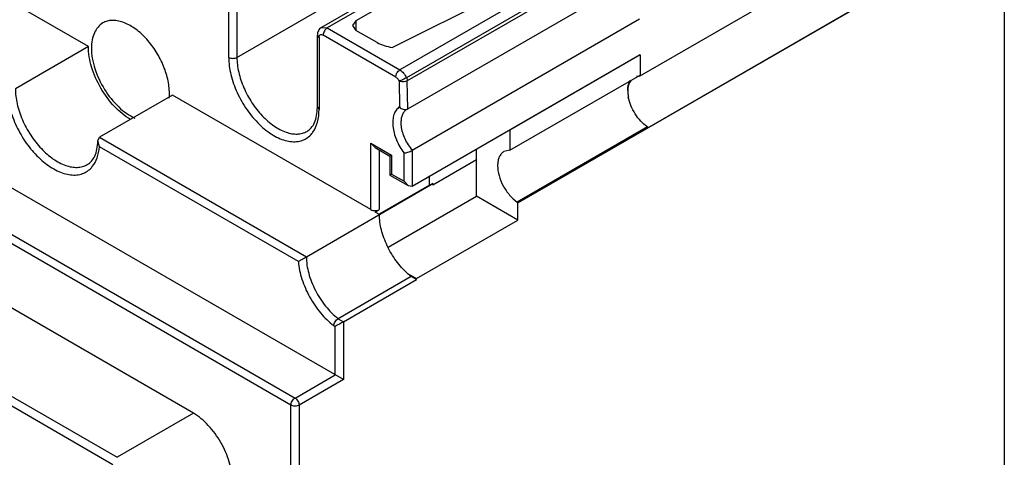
# Model space of a CAD drawing. Header units: millimetres. Extents: x 20 to 157, y 25 to 222.
# Tile 3 of 5: x 72 to 157, y 120 to 158. Entities that reach past the tile are written whole.
import ezdxf

# ---------------------------------------------------------------- set-up
doc = ezdxf.new("R2010")
doc.units = ezdxf.units.MM
doc.header["$LTSCALE"] = 16.076657
doc.layers.get('0').update_dxf_attribs({"linetype": 'CONTINUOUS'})

msp = doc.modelspace()

# ---------------------------------------------------------------- linework, layer by layer
at = {"color": 7, "linetype": 'Continuous'}
for p, q in [((153.949, 180.534), (105.441, 152.532)), ((77.972, 155.493), (36.125, 179.653)), ((99.941, 126.808), (25.743, 169.646)), ((125.45, 152.929), (154.371, 169.626)), ((22.424, 167.561), (95.769, 125.216)), ((95.416, 124.604), (22.071, 166.948)), ((114.131, 166.425), (98.045, 157.137)), ((114.631, 166.375), (98.545, 157.088)), ((114.95, 142.027), (156.492, 166.011)), ((114.967, 142.015), (156.51, 166)), ((156.863, 165.795), (156.863, 68.996)), ((113.04, 164.64), (101.02, 157.7)), ((124.386, 164.785), (104.799, 153.477)), ((90.766, 154.556), (106.853, 163.844)), ((124.963, 164.107), (105.376, 152.798)), ((104.145, 155.4), (118.222, 162.465)), ((105.477, 150.113), (125.064, 161.421)), ((90.059, 154.556), (90.059, 160.762)), ((90.766, 160.762), (90.766, 154.556)), ((125.45, 157.857), (105.863, 146.549)), ((98.045, 157.137), (98.545, 157.088)), ((98.545, 157.088), (104.799, 153.477)), ((101.02, 157.7), (100.727, 157.292)), ((100.727, 157.292), (101.02, 156.884)), ((101.02, 157.7), (101.02, 156.884)), ((87.02, 123.909), (30.485, 156.549)), ((97.691, 150.27), (97.691, 156.475)), ((97.838, 156.271), (97.691, 156.475)), ((97.838, 156.271), (97.838, 150.066)), ((104.445, 152.865), (98.191, 156.475)), ((102.837, 155.834), (101.02, 156.884)), ((77.972, 155.493), (71.679, 151.86)), ((105.863, 143.473), (125.45, 154.781)), ((125.485, 154.761), (114.278, 148.29)), ((125.45, 154.781), (125.485, 154.761)), ((125.485, 154.761), (125.485, 153.036)), ((23.909, 152.752), (80.444, 120.112)), ((114.278, 146.565), (125.485, 153.036)), ((125.45, 153.036), (125.45, 152.929)), ((23.558, 152.138), (80.088, 119.501)), ((104.734, 152.524), (104.768, 150.284)), ((105.477, 150.113), (105.441, 152.532)), ((85.227, 151.304), (78.934, 147.671)), ((102.31, 141.442), (85.227, 151.304)), ((97.691, 150.27), (97.838, 150.066)), ((105.45, 150.099), (105.477, 150.113)), ((126.117, 148.568), (114.909, 142.098)), ((114.909, 142.054), (126.117, 148.524)), ((126.117, 148.568), (126.117, 148.524)), ((78.786, 147.355), (78.934, 147.671)), ((78.934, 147.671), (96.745, 137.388)), ((114.242, 148.31), (114.278, 148.29)), ((114.278, 148.29), (114.278, 146.565)), ((78.918, 146.864), (78.786, 147.355)), ((96.055, 136.97), (78.918, 146.864)), ((102.31, 141.442), (102.31, 147.157)), ((102.31, 147.157), (104.078, 146.137)), ((102.31, 147.157), (102.664, 146.784)), ((102.664, 146.784), (103.931, 146.052)), ((103.017, 146.58), (103.017, 141.442)), ((104.078, 146.137), (103.931, 146.052)), ((103.931, 146.052), (103.931, 144.419)), ((104.078, 146.137), (104.078, 144.504)), ((105.156, 143.881), (105.156, 146.313)), ((105.863, 146.549), (105.863, 143.473)), ((111.414, 142.595), (111.414, 146.677)), ((114.278, 146.565), (113.766, 146.441)), ((111.414, 145.73), (107.635, 143.548)), ((104.078, 144.504), (103.931, 144.419)), ((103.931, 144.419), (105.51, 143.508)), ((104.078, 144.504), (105.156, 143.881)), ((107.364, 143.546), (107.364, 144.339)), ((96.745, 137.388), (107.635, 143.68)), ((107.364, 143.546), (103.027, 141.041)), ((105.156, 143.881), (105.51, 143.508)), ((105.51, 143.508), (105.863, 143.473)), ((107.635, 143.68), (107.364, 143.546)), ((107.635, 143.68), (107.635, 143.548)), ((103.798, 138.198), (111.414, 142.595)), ((114.967, 140.543), (111.414, 142.595)), ((114.909, 142.098), (114.909, 142.054)), ((114.95, 142.027), (114.967, 142.015)), ((114.967, 140.543), (114.967, 142.015)), ((102.664, 141.237), (103.017, 141.442)), ((103.038, 141.021), (102.664, 141.237)), ((106.234, 135.502), (114.967, 140.543)), ((105.458, 135.95), (106.234, 135.502)), ((105.779, 135.681), (99.486, 132.048)), ((99.941, 131.793), (106.234, 135.426)), ((106.234, 135.426), (105.779, 135.681)), ((106.234, 135.426), (106.234, 135.502)), ((99.486, 132.048), (99.941, 131.793)), ((99.941, 131.793), (99.941, 126.808)), ((99.105, 131.451), (99.234, 131.378)), ((99.234, 127.216), (99.234, 131.378)), ((95.769, 125.216), (99.234, 127.216)), ((99.941, 126.808), (96.123, 124.604)), ((87.02, 123.909), (80.444, 120.112)), ((95.416, 99.386), (95.416, 124.604)), ((96.123, 124.604), (96.123, 99.386))]:
    msp.add_line(p, q, dxfattribs=at)
for centre, radius, start, end in [((126.994, 151.699), 2.569, 180.00924, 181.84556), ((105.661, 149.641), 0.504, 114.71489, 118.21364), ((116.416, 144.303), 2.708, 236.18657, 237.21316), ((109.356, 140.284), 5.83, 228.02911, 232.14638), ((136.496, 68.608), 72.997, 120.05078, 120.69409)]:
    msp.add_arc(centre, radius, start, end, dxfattribs=at)
for points, knots in [([(79.217, 157.517), (79.06, 157.426), (78.767, 157.18), (78.455, 156.669), (78.269, 156.041), (78.233, 155.583), (78.233, 155.342)], [0, 0, 0, 0, 0.217784, 0.450917, 0.710308, 1, 1, 1, 1]), ([(84.95, 151.464), (84.95, 151.87), (84.837, 152.724), (84.413, 153.977), (83.76, 155.185), (82.93, 156.247), (81.991, 157.079), (81.141, 157.543), (80.476, 157.72), (80.018, 157.754), (79.592, 157.691), (79.334, 157.584), (79.217, 157.517)], [0, 0, 0, 0, 0.128693, 0.27028, 0.417438, 0.561779, 0.695448, 0.812711, 0.864674, 0.91251, 0.957138, 1, 1, 1, 1]), ([(98.045, 157.137), (97.988, 157.104), (97.884, 157.022), (97.733, 156.805), (97.691, 156.605), (97.691, 156.475)], [0, 0, 0, 0, 0.251838, 0.502291, 1, 1, 1, 1]), ([(98.545, 157.088), (98.494, 157.059), (98.399, 156.979), (98.289, 156.827), (98.213, 156.656), (98.191, 156.533), (98.191, 156.475)], [0, 0, 0, 0, 0.237217, 0.499998, 0.76278, 1, 1, 1, 1]), ([(97.838, 156.271), (97.838, 156.284), (97.84, 156.332), (97.85, 156.38), (97.864, 156.412)], [0, 0, 0, 0, 0.270525, 1, 1, 1, 1]), ([(97.864, 156.412), (97.869, 156.421), (97.887, 156.456), (97.916, 156.486), (97.941, 156.5)], [0, 0, 0, 0, 0.266425, 1, 1, 1, 1]), ([(97.941, 156.5), (97.975, 156.52), (98.067, 156.534), (98.15, 156.499), (98.191, 156.475)], [0, 0, 0, 0, 0.449211, 1, 1, 1, 1]), ([(81.602, 149.208), (81.087, 149.505), (80.112, 150.325), (78.973, 151.88), (78.195, 153.643), (77.972, 154.898), (77.972, 155.493)], [0, 0, 0, 0, 0.237158, 0.499928, 0.762729, 1, 1, 1, 1]), ([(78.233, 155.342), (78.233, 155.056), (78.289, 154.46), (78.593, 153.24), (79.288, 151.765), (80.296, 150.496), (81.238, 149.722), (81.733, 149.436), (81.98, 149.326)], [0, 0, 0, 0, 0.115834, 0.241345, 0.507756, 0.769866, 0.890359, 1, 1, 1, 1]), ([(102.837, 155.834), (103.029, 155.724), (103.462, 155.554), (103.911, 155.447), (104.145, 155.4)], [0, 0, 0, 0, 0.480512, 1, 1, 1, 1]), ([(90.059, 154.556), (90.11, 154.528), (90.226, 154.485), (90.413, 154.465), (90.6, 154.485), (90.716, 154.528), (90.766, 154.556)], [0, 0, 0, 0, 0.237219, 0.500001, 0.762782, 1, 1, 1, 1]), ([(90.059, 154.556), (90.059, 154.059), (90.207, 153.011), (90.75, 151.482), (91.582, 150.027), (92.626, 148.778), (93.632, 147.972), (94.465, 147.544), (95.057, 147.348), (95.626, 147.271), (96.159, 147.318), (96.64, 147.49), (96.914, 147.685), (97.035, 147.797)], [0, 0, 0, 0, 0.131263, 0.275964, 0.425663, 0.570854, 0.702966, 0.76235, 0.816824, 0.866662, 0.912731, 0.956525, 1, 1, 1, 1]), ([(90.766, 154.556), (90.766, 154.129), (90.886, 153.231), (91.332, 151.911), (92.02, 150.64), (92.894, 149.522), (93.882, 148.646), (94.777, 148.157), (95.477, 147.971), (95.958, 147.935), (96.407, 148.001), (96.679, 148.114), (96.802, 148.185)], [0, 0, 0, 0, 0.128689, 0.270271, 0.41743, 0.561775, 0.695446, 0.812712, 0.864674, 0.91251, 0.957139, 1, 1, 1, 1]), ([(104.445, 152.865), (104.445, 152.922), (104.467, 153.045), (104.543, 153.216), (104.654, 153.368), (104.749, 153.448), (104.799, 153.477)], [0, 0, 0, 0, 0.23717, 0.499852, 0.762694, 1, 1, 1, 1]), ([(104.445, 152.865), (104.475, 152.847), (104.597, 152.758), (104.686, 152.63), (104.734, 152.524)], [0, 0, 0, 0, 0.228858, 1, 1, 1, 1]), ([(105.376, 152.798), (105.269, 152.736), (105.101, 152.656), (104.885, 152.57), (104.781, 152.536), (104.734, 152.525)], [0, 0, 0, 0, 0.532955, 0.794511, 1, 1, 1, 1]), ([(104.799, 153.477), (104.923, 153.405), (105.15, 153.199), (105.311, 152.942), (105.376, 152.798)], [0, 0, 0, 0, 0.475558, 1, 1, 1, 1]), ([(105.376, 152.798), (105.386, 152.776), (105.42, 152.691), (105.44, 152.6), (105.441, 152.532)], [0, 0, 0, 0, 0.266376, 1, 1, 1, 1]), ([(125.45, 152.929), (125.426, 152.929), (125.332, 152.927), (125.239, 152.912), (125.172, 152.894)], [0, 0, 0, 0, 0.25704, 1, 1, 1, 1]), ([(71.679, 151.86), (71.679, 151.421), (71.801, 150.499), (72.259, 149.145), (72.965, 147.841), (73.861, 146.694), (74.875, 145.796), (75.793, 145.294), (76.511, 145.103), (77.006, 145.066), (77.466, 145.134), (77.745, 145.25), (77.871, 145.323)], [0, 0, 0, 0, 0.128689, 0.270271, 0.41743, 0.561775, 0.695446, 0.812712, 0.864674, 0.91251, 0.957139, 1, 1, 1, 1]), ([(105.441, 152.532), (105.391, 152.503), (105.274, 152.461), (105.088, 152.439), (104.901, 152.457), (104.784, 152.497), (104.734, 152.525)], [0, 0, 0, 0, 0.23777, 0.501105, 0.76384, 1, 1, 1, 1]), ([(124.716, 152.595), (124.671, 152.54), (124.497, 152.272), (124.434, 151.944), (124.425, 151.698)], [0, 0, 0, 0, 0.224909, 1, 1, 1, 1]), ([(124.425, 151.698), (124.425, 151.784), (124.441, 152.093), (124.528, 152.406), (124.648, 152.594)], [0, 0, 0, 0, 0.277662, 1, 1, 1, 1]), ([(70.987, 151.442), (71.024, 150.939), (71.231, 149.899), (71.834, 148.4), (72.697, 146.996), (73.747, 145.807), (74.743, 145.048), (75.559, 144.651), (76.139, 144.47), (76.695, 144.403), (77.217, 144.452), (77.69, 144.619), (77.961, 144.805), (78.082, 144.913)], [0, 0, 0, 0, 0.135352, 0.281789, 0.431177, 0.574785, 0.704994, 0.76358, 0.817465, 0.866956, 0.912882, 0.956633, 1, 1, 1, 1]), ([(84.928, 151.029), (84.932, 151.064), (84.945, 151.209), (84.95, 151.354), (84.95, 151.464)], [0, 0, 0, 0, 0.244588, 1, 1, 1, 1]), ([(124.426, 151.616), (124.427, 151.577), (124.436, 151.416), (124.458, 151.256), (124.482, 151.136)], [0, 0, 0, 0, 0.241685, 1, 1, 1, 1]), ([(126.117, 148.568), (125.915, 148.708), (125.531, 149.051), (125.054, 149.673), (124.69, 150.38), (124.524, 150.885), (124.474, 151.138)], [0, 0, 0, 0, 0.236491, 0.49208, 0.751616, 1, 1, 1, 1]), ([(96.802, 148.185), (96.937, 148.263), (97.196, 148.483), (97.479, 148.955), (97.656, 149.568), (97.691, 150.025), (97.691, 150.27)], [0, 0, 0, 0, 0.197238, 0.42231, 0.688635, 1, 1, 1, 1]), ([(104.768, 150.284), (104.659, 150.214), (104.459, 150.022), (104.266, 149.631), (104.175, 149.154), (104.185, 148.614), (104.294, 148.032), (104.566, 147.23), (104.893, 146.66), (105.156, 146.313)], [0, 0, 0, 0, 0.088583, 0.185626, 0.295406, 0.419073, 0.555112, 0.700256, 1, 1, 1, 1]), ([(104.768, 150.284), (104.812, 150.238), (104.915, 150.159), (105.139, 150.058), (105.342, 150.05), (105.45, 150.099)], [0, 0, 0, 0, 0.256478, 0.51974, 1, 1, 1, 1]), ([(97.307, 148.109), (97.491, 148.366), (97.767, 149.01), (97.838, 149.698), (97.838, 150.066)], [0, 0, 0, 0, 0.462554, 1, 1, 1, 1]), ([(105.409, 150.077), (105.326, 150.03), (105.172, 149.9), (105.008, 149.632), (104.91, 149.301), (104.891, 149.06), (104.891, 148.933)], [0, 0, 0, 0, 0.217848, 0.451006, 0.710384, 1, 1, 1, 1]), ([(104.891, 148.933), (104.891, 148.91), (104.892, 148.816), (104.899, 148.723), (104.907, 148.652)], [0, 0, 0, 0, 0.244187, 1, 1, 1, 1]), ([(104.907, 148.652), (104.948, 148.276), (105.18, 147.518), (105.602, 146.851), (105.863, 146.549)], [0, 0, 0, 0, 0.486535, 1, 1, 1, 1]), ([(97.035, 147.797), (97.06, 147.82), (97.158, 147.917), (97.247, 148.024), (97.307, 148.109)], [0, 0, 0, 0, 0.246239, 1, 1, 1, 1]), ([(77.871, 145.323), (78.005, 145.4), (78.263, 145.616), (78.549, 146.076), (78.736, 146.672), (78.78, 147.117), (78.786, 147.356)], [0, 0, 0, 0, 0.199777, 0.425781, 0.691066, 1, 1, 1, 1]), ([(78.308, 145.15), (78.488, 145.372), (78.779, 145.928), (78.892, 146.537), (78.918, 146.864)], [0, 0, 0, 0, 0.466457, 1, 1, 1, 1]), ([(105.156, 146.313), (105.207, 146.315), (105.322, 146.335), (105.5, 146.385), (105.685, 146.457), (105.807, 146.516), (105.863, 146.549)], [0, 0, 0, 0, 0.205318, 0.460356, 0.740027, 1, 1, 1, 1]), ([(113.766, 146.441), (113.679, 146.391), (113.515, 146.253), (113.341, 145.969), (113.237, 145.618), (113.217, 145.362), (113.217, 145.228)], [0, 0, 0, 0, 0.217758, 0.450873, 0.710333, 1, 1, 1, 1]), ([(78.082, 144.913), (78.102, 144.931), (78.182, 145.005), (78.256, 145.086), (78.308, 145.15)], [0, 0, 0, 0, 0.247382, 1, 1, 1, 1]), ([(113.217, 145.228), (113.217, 144.941), (113.318, 144.336), (113.676, 143.475), (114.207, 142.696), (114.664, 142.267), (114.909, 142.098)], [0, 0, 0, 0, 0.234556, 0.494208, 0.756975, 1, 1, 1, 1]), ([(102.31, 141.442), (102.36, 141.413), (102.477, 141.37), (102.664, 141.35), (102.85, 141.37), (102.967, 141.413), (103.017, 141.442)], [0, 0, 0, 0, 0.237244, 0.500001, 0.762757, 1, 1, 1, 1]), ([(105.458, 135.95), (105.098, 136.273), (104.438, 137.018), (103.677, 138.292), (103.175, 139.645), (103.038, 140.578), (103.038, 141.021)], [0, 0, 0, 0, 0.251902, 0.51432, 0.769161, 1, 1, 1, 1]), ([(96.055, 136.97), (96.153, 137.037), (96.382, 137.178), (96.615, 137.313), (96.745, 137.388)], [0, 0, 0, 0, 0.442324, 1, 1, 1, 1]), ([(96.055, 136.97), (96.096, 136.458), (96.325, 135.402), (96.983, 133.902), (97.91, 132.539), (98.689, 131.77), (99.105, 131.451)], [0, 0, 0, 0, 0.238539, 0.496537, 0.756368, 1, 1, 1, 1]), ([(96.745, 137.388), (96.745, 136.909), (96.904, 135.901), (97.278, 134.958), (97.52, 134.487)], [0, 0, 0, 0, 0.474774, 1, 1, 1, 1]), ([(97.52, 134.487), (97.766, 134.005), (98.34, 133.116), (99.084, 132.36), (99.486, 132.048)], [0, 0, 0, 0, 0.515401, 1, 1, 1, 1]), ([(99.105, 131.451), (99.109, 131.507), (99.138, 131.626), (99.222, 131.792), (99.339, 131.94), (99.435, 132.019), (99.486, 132.048)], [0, 0, 0, 0, 0.232575, 0.494999, 0.760239, 1, 1, 1, 1]), ([(95.416, 124.604), (95.416, 124.661), (95.438, 124.784), (95.513, 124.955), (95.624, 125.107), (95.719, 125.187), (95.769, 125.216)], [0, 0, 0, 0, 0.23722, 0.500002, 0.762783, 1, 1, 1, 1]), ([(95.769, 125.216), (95.82, 125.187), (95.915, 125.107), (96.025, 124.955), (96.101, 124.784), (96.123, 124.661), (96.123, 124.604)], [0, 0, 0, 0, 0.237218, 0.499999, 0.762781, 1, 1, 1, 1]), ([(90.359, 118.086), (90.359, 118.636), (90.155, 119.794), (89.44, 121.424), (88.393, 122.865), (87.495, 123.629), (87.02, 123.909)], [0, 0, 0, 0, 0.23695, 0.499384, 0.762154, 1, 1, 1, 1]), ([(96.123, 124.604), (96.073, 124.575), (95.956, 124.532), (95.769, 124.512), (95.583, 124.532), (95.466, 124.575), (95.416, 124.604)], [0, 0, 0, 0, 0.237218, 0.499999, 0.762781, 1, 1, 1, 1])]:
    msp.add_open_spline(points, degree=3, knots=knots, dxfattribs=at)

doc.saveas('drawing.dxf')
